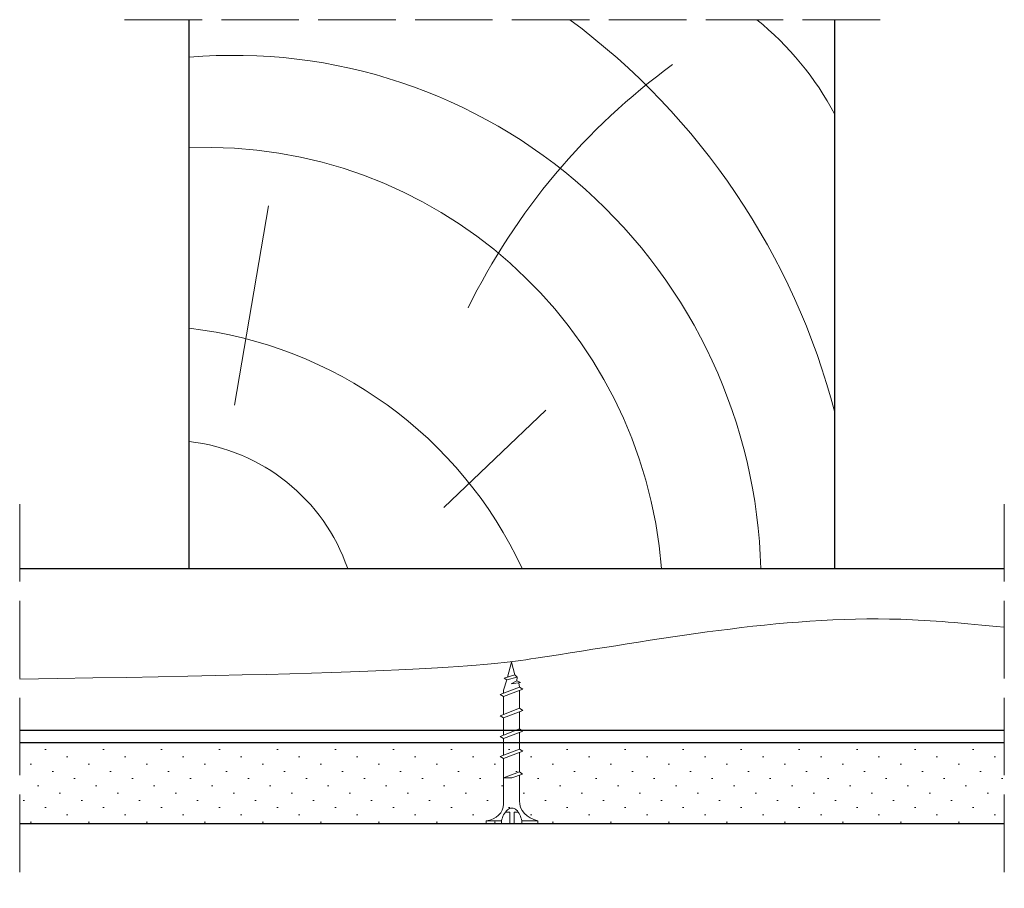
# Model space of a CAD drawing. Header units: millimetres. Extents: x 43 to 2739, y 671 to 1866.
# Tile 3 of 8: x 1088 to 1240, y 963 to 1097. Entities that reach past the tile are written whole.
import ezdxf

# ---------------------------------------------------------------- set-up
doc = ezdxf.new("R2010")
doc.units = ezdxf.units.MM
doc.linetypes.add('ACAD_ISO02W100', pattern=[15, 12, -3])
for name, color, linetype, lineweight in [('_RIGIPS AKCESORIA', 7, 'Continuous', 18), ('_RIGIPS G-K', 7, 'Continuous', 25), ('KRESKOWANIE', 7, 'Continuous', 9), ('PRZERYWANA', 7, 'ACAD_ISO02W100', 9)]:
    doc.layers.add(name, color=color, linetype=linetype, lineweight=lineweight)

# ---------------------------------------------------------------- blocks, each defined once
blk = doc.blocks.new('drew kres')
at = {"layer": 'KRESKOWANIE'}
for p, q in [((2017.14, 418.87), (2001.31, 403.8)), ((2049.56, 403.04), (2044.28, 372.15))]:
    blk.add_line(p, q, dxfattribs=at)
for centre, radius, start, end in [((2049.6, 430.44), 81.58, 181.4719, 274.904), ((2053.93, 433.85), 70.73, 184.4672, 272.1435), ((2063.95, 455.7), 64.99, 204.8961, 263.4825), ((2059.82, 437.89), 29.39, 198.9536, 263.6559), ((2063.5, 432.03), 110.49, 194.5935, 233.3849), ((1921.56, 433.01), 102.26, 306.0245, 333.8719), ((1998.29, 380.05), 47.17, 207.8359, 231.0916)]:
    blk.add_arc(centre, radius, start, end, dxfattribs=at)
blk = doc.blocks.new('TD 25')
at = {"layer": '_RIGIPS AKCESORIA'}
for p, q in [((18.38, 90.87), (18.38, 98.87)), ((18.38, 98.87), (18.84, 98.87)), ((18.84, 98.87), (18.84, 96.49)), ((18.84, 96.49), (18.38, 96.49)), ((21.4, 96.17), (28.48, 96.17)), ((25.5, 96.17), (25.5, 94.89)), ((26.41, 93.72), (25.5, 96.17)), ((28.48, 96.17), (28.79, 96.71)), ((29.61, 93.21), (28.48, 96.17)), ((28.79, 96.71), (29.94, 93.72)), ((29, 96.17), (31.59, 96.17)), ((31.59, 96.17), (31.9, 96.71)), ((32.72, 93.21), (31.59, 96.17)), ((31.9, 96.71), (33.05, 93.72)), ((32.11, 96.17), (34.8, 96.17)), ((34.8, 96.17), (35.11, 96.71)), ((35.93, 93.21), (34.8, 96.17)), ((35.11, 96.71), (36.26, 93.72)), ((35.32, 96.17), (38.06, 96.17)), ((38.06, 96.17), (38.38, 96.71)), ((39.2, 93.21), (38.06, 96.17)), ((38.38, 96.71), (39.52, 93.72)), ((38.58, 96.17), (39.08, 96.17)), ((39.08, 96.17), (40.66, 95.69)), ((40.66, 95.69), (40.94, 96.08)), ((40.94, 96.08), (41.41, 94.41)), ((18.38, 95.2), (20.15, 95.2)), ((20.15, 95.2), (20.15, 95.91)), ((25.5, 94.89), (26.03, 93.24)), ((40.23, 93.53), (40.05, 94.99)), ((40.05, 94.99), (40.52, 94.11)), ((41.08, 94.06), (40.66, 95.69)), ((41.09, 95.55), (43.38, 94.95)), ((43.38, 94.95), (41.41, 94.41)), ((18.38, 94.54), (20.15, 94.54)), ((18.84, 93.34), (18.38, 93.34)), ((18.84, 90.87), (18.84, 93.34)), ((20.15, 94.54), (20.15, 93.88)), ((25.87, 93.72), (21.92, 93.72)), ((26.03, 93.24), (26.41, 93.72)), ((29.42, 93.72), (26.41, 93.72)), ((29.94, 93.72), (29.61, 93.21)), ((32.53, 93.72), (29.94, 93.72)), ((33.05, 93.72), (32.72, 93.21)), ((35.74, 93.72), (33.05, 93.72)), ((36.26, 93.72), (35.93, 93.21)), ((39, 93.72), (36.26, 93.72)), ((39.52, 93.72), (39.2, 93.21)), ((39.52, 93.72), (40.19, 93.83)), ((40.52, 94.11), (40.23, 93.53)), ((41.08, 94.06), (40.52, 94.11)), ((41.41, 94.41), (41.08, 94.06)), ((18.38, 90.87), (18.84, 90.87))]:
    blk.add_line(p, q, dxfattribs=at)
for centre, major_axis, ratio, start_param, end_param in [((21.47, 99.37), (0.17, 3.2), 0.826134, 1.773653, 3.180586), ((18.34, 92.6), (0, 3.93), 0.848176, -0.720942, -0.151112), ((20.04, 94.88), (0, 0.895), 0.848176, -1.552777, -0.720942), ((20.04, 94.88), (0, 0.895), 0.848176, 3.862535, 4.730408), ((21.75, 90.14), (0.28, 3.57), 0.832181, 0.035984, 1.430787), ((15.65, 107.61), (0, 14.76), 0.848176, 3.399396, 3.475072), ((18.97, 96.32), (0, 2.81), 0.848176, 3.475072, 3.862535)]:
    blk.add_ellipse(centre, major_axis=major_axis, ratio=ratio, start_param=start_param, end_param=end_param, dxfattribs=at)

msp = doc.modelspace()

# ---------------------------------------------------------------- hatches: boundary and pattern name
at = {"layer": 'KRESKOWANIE'}
h = msp.add_hatch(dxfattribs=at)
h.set_pattern_fill('DOTS', color=256, scale=2, angle=225, style=0)
h.set_pattern_definition([(225, (1044.7095, -769.3798), (1.122532, -3.367596), [0, -3.175])])
h.paths.add_polyline_path([(1240.356, 985.04), (1087.872, 985.04), (1087.872, 972.54), (1240.356, 972.54)])

# ---------------------------------------------------------------- linework, layer by layer
for p, q in [((1114.114, 1012.04), (1114.114, 1097.04)), ((1214.114, 1012.04), (1214.114, 1097.04)), ((1087.872, 1012.04), (1240.356, 1012.04)), ((1087.872, 987.04), (1240.356, 987.04)), ((1087.872, 987.04), (1240.356, 987.04))]:
    msp.add_line(p, q)
at = {"layer": '_RIGIPS G-K'}
for p, q in [((1240.356, 985.04), (1087.872, 985.04)), ((1240.356, 972.54), (1087.872, 972.54))]:
    msp.add_line(p, q, dxfattribs=at)
at = {"layer": 'KRESKOWANIE'}
msp.add_open_spline([(1240.356, 1002.97), (1233.824, 1003.611), (1210.399, 1005.738), (1178.558, 999.396), (1151.706, 995.899), (1087.872, 994.923)], degree=3, knots=[44.7640655, 44.7640655, 44.7640655, 44.7640655, 59.1467446, 116.0161227, 140.3251277, 140.3251277, 140.3251277, 140.3251277], dxfattribs=at)
at = {"layer": 'PRZERYWANA'}
for p, q in [((1104.114, 1097.04), (1224.114, 1097.04)), ((1087.872, 1022.04), (1087.872, 962.54)), ((1240.356, 1022.04), (1240.356, 962.54))]:
    msp.add_line(p, q, dxfattribs=at)

# ---------------------------------------------------------------- block references
at = {"rotation": 90}
msp.add_blockref('TD 25', (1258.983, 954.161), dxfattribs=at)
at = {"layer": 'KRESKOWANIE', "rotation": 180}
msp.add_blockref('drew kres', (3170.689, 1440.384), dxfattribs=at)

doc.saveas('drawing.dxf')
